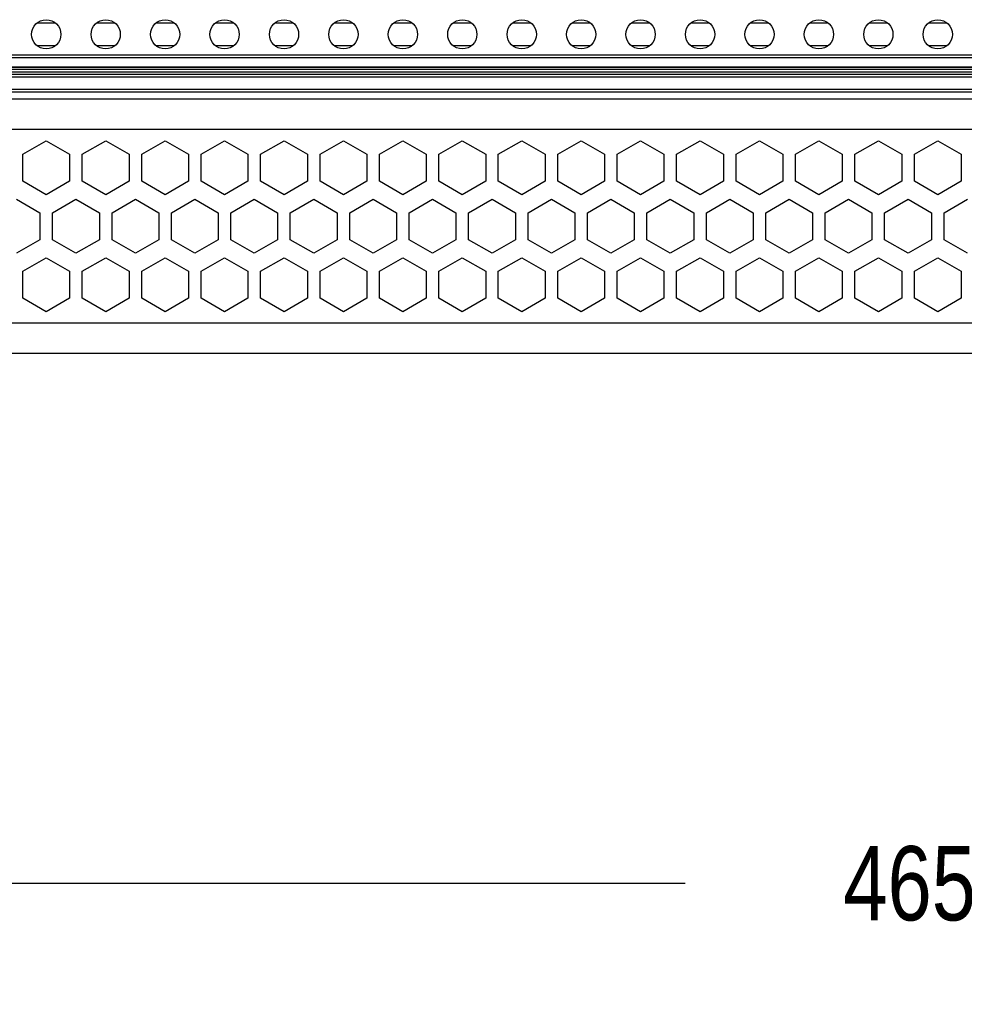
# Model space of a CAD drawing. Header units: inches. Extents: x 0 to 34, y 0 to 22.
# Tile 12 of 88: x 11.3 to 12.9, y 3 to 4.7. Entities that reach past the tile are written whole.
import ezdxf

# ---------------------------------------------------------------- set-up
doc = ezdxf.new("R2010")
doc.units = ezdxf.units.IN
doc.header["$LTSCALE"] = 1.87
doc.header["$MEASUREMENT"] = 0
doc.layers.get('0').update_dxf_attribs({"linetype": 'CONTINUOUS'})
doc.layers.add('DIMENSIONS', color=7, linetype='CONTINUOUS')
doc.styles.get("Standard").update_dxf_attribs({"font": 'txt', "width": 0.8})
doc.dimstyles.new('DIMSTYLE_1', dxfattribs={"dimtxt": 0.125, "dimasz": 0.18, "dimexe": 0.125, "dimexo": 0.0625, "dimgap": 0.0625, "dimtad": 0, "dimtih": 1, "dimtoh": 1, "dimlfac": 2, "dimdsep": 46, "dimtxsty": 'STANDARD', "dimblk": '_FILLED', "dimblk1": '_FILLED', "dimblk2": '_FILLED', "dimcen": 0.09, "dimadec": 0, "dimazin": 0, "dimtp": 0.001, "dimtm": 0.001, "dimtfac": 1, "dimtofl": 0, "dimtmove": 0, "dimatfit": 3, "dimldrblk": '_FILLED', "dimfxl": 1, "dimtolj": 1, "dimarcsym": 0})

# ---------------------------------------------------------------- blocks, each defined once
blk = doc.blocks.new('_FILLED')
at = {"color": 0, "linetype": 'BYBLOCK'}
blk.add_solid([(0, 0), (-1, 0.1736), (-1, -0.1736)], dxfattribs=at)
blk = doc.blocks.new('*D6')
at = {"layer": 'DIMENSIONS', "color": 2, "linetype": 'CONTINUOUS'}
for p, q in [((8.5355, 4.5729), (8.5355, 3.1039)), ((17.689, 4.5729), (17.689, 3.1039)), ((8.5355, 3.2289), (12.4373, 3.2289)), ((17.689, 3.2289), (13.7873, 3.2289))]:
    blk.add_line(p, q, dxfattribs=at)
at = {"layer": 'DIMENSIONS', "color": 2, "linetype": 'CONTINUOUS', "xscale": 0.18, "yscale": 0.18, "zscale": 0.18, "rotation": 180}
blk.add_blockref('_FILLED', (8.5355, 3.2289), dxfattribs=at)
at = {"layer": 'DIMENSIONS', "color": 2, "linetype": 'CONTINUOUS', "xscale": 0.18, "yscale": 0.18, "zscale": 0.18}
blk.add_blockref('_FILLED', (17.689, 3.2289), dxfattribs=at)
at = {"layer": 'DIMENSIONS', "color": 2, "linetype": 'CONTINUOUS', "insert": (13.1123, 3.2914), "char_height": 0.125, "width": 1.225, "attachment_point": 2, "line_spacing_factor": 0.9}
blk.add_mtext('465{\\Ftxt.shx;\\W1.000000;\\H0.125000; }[18.307]', dxfattribs=at)
blk = doc.blocks.new('*D8')
at = {"layer": 'DIMENSIONS', "color": 2, "linetype": 'CONTINUOUS'}
for p, q in [((8.3623, 4.0778), (8.3623, 1.6039)), ((17.8623, 4.0778), (17.8623, 1.6039)), ((8.3623, 1.7289), (12.2373, 1.7289)), ((17.8623, 1.7289), (13.9873, 1.7289))]:
    blk.add_line(p, q, dxfattribs=at)
at = {"layer": 'DIMENSIONS', "color": 2, "linetype": 'CONTINUOUS', "xscale": 0.18, "yscale": 0.18, "zscale": 0.18, "rotation": 180}
blk.add_blockref('_FILLED', (8.3623, 1.7289), dxfattribs=at)
at = {"layer": 'DIMENSIONS', "color": 2, "linetype": 'CONTINUOUS', "xscale": 0.18, "yscale": 0.18, "zscale": 0.18}
blk.add_blockref('_FILLED', (17.8623, 1.7289), dxfattribs=at)
at = {"layer": 'DIMENSIONS', "color": 2, "linetype": 'CONTINUOUS', "insert": (13.1123, 1.7914), "char_height": 0.125, "width": 1.625, "attachment_point": 2, "line_spacing_factor": 0.9}
blk.add_mtext('(482.6{\\Ftxt.shx;\\W1.000000;\\H0.125000; }[19.000])', dxfattribs=at)

msp = doc.modelspace()

# ---------------------------------------------------------------- linework, layer by layer
at = {"color": 7, "linetype": 'CONTINUOUS'}
for p, q in [((11.3469, 4.6762), (11.3776, 4.6762)), ((11.4469, 4.6762), (11.4776, 4.6762)), ((11.5469, 4.6762), (11.5776, 4.6762)), ((11.6469, 4.6762), (11.6776, 4.6762)), ((11.7469, 4.6762), (11.7776, 4.6762)), ((11.8469, 4.6762), (11.8776, 4.6762)), ((11.9469, 4.6762), (11.9776, 4.6762)), ((12.0469, 4.6762), (12.0776, 4.6762)), ((12.1469, 4.6762), (12.1776, 4.6762)), ((12.2469, 4.6762), (12.2776, 4.6762)), ((12.3469, 4.6762), (12.3776, 4.6762)), ((12.4469, 4.6762), (12.4776, 4.6762)), ((12.5469, 4.6762), (12.5776, 4.6762)), ((12.6469, 4.6762), (12.6776, 4.6762)), ((12.7469, 4.6762), (12.7776, 4.6762)), ((12.8469, 4.6762), (12.8776, 4.6762)), ((17.318, 4.6221), (10.1103, 4.6221)), ((11.3776, 4.6378), (11.3469, 4.6378)), ((11.4776, 4.6378), (11.4469, 4.6378)), ((11.5776, 4.6378), (11.5469, 4.6378)), ((11.6776, 4.6378), (11.6469, 4.6378)), ((11.7776, 4.6378), (11.7469, 4.6378)), ((11.8776, 4.6378), (11.8469, 4.6378)), ((11.9776, 4.6378), (11.9469, 4.6378)), ((12.0776, 4.6378), (12.0469, 4.6378)), ((12.1776, 4.6378), (12.1469, 4.6378)), ((12.2776, 4.6378), (12.2469, 4.6378)), ((12.3776, 4.6378), (12.3469, 4.6378)), ((12.4776, 4.6378), (12.4469, 4.6378)), ((12.5776, 4.6378), (12.5469, 4.6378)), ((12.6776, 4.6378), (12.6469, 4.6378)), ((12.7776, 4.6378), (12.7469, 4.6378)), ((12.8776, 4.6378), (12.8469, 4.6378)), ((10.1103, 4.6181), (17.318, 4.6181)), ((17.3623, 4.5896), (8.8623, 4.5896)), ((17.318, 4.5935), (8.9065, 4.5935)), ((17.318, 4.6014), (10.1103, 4.6018)), ((17.318, 4.6014), (10.1103, 4.6011)), ((10.1103, 4.5982), (17.318, 4.5982)), ((8.8623, 4.5857), (17.3623, 4.5857)), ((17.3623, 4.564), (8.8623, 4.564)), ((8.8623, 4.5601), (17.3623, 4.5601)), ((8.8731, 4.5483), (17.3514, 4.5483)), ((17.3514, 4.4971), (8.8731, 4.4971)), ((11.3229, 4.4553), (11.3623, 4.478)), ((11.3623, 4.478), (11.4016, 4.4553)), ((11.4229, 4.4553), (11.4623, 4.478)), ((11.4623, 4.478), (11.5016, 4.4553)), ((11.5229, 4.4553), (11.5623, 4.478)), ((11.5623, 4.478), (11.6016, 4.4553)), ((11.6229, 4.4553), (11.6623, 4.478)), ((11.6623, 4.478), (11.7016, 4.4553)), ((11.7229, 4.4553), (11.7623, 4.478)), ((11.7623, 4.478), (11.8016, 4.4553)), ((11.8229, 4.4553), (11.8623, 4.478)), ((11.8623, 4.478), (11.9016, 4.4553)), ((11.9229, 4.4553), (11.9623, 4.478)), ((11.9623, 4.478), (12.0016, 4.4553)), ((12.0229, 4.4553), (12.0623, 4.478)), ((12.0623, 4.478), (12.1016, 4.4553)), ((12.1229, 4.4553), (12.1623, 4.478)), ((12.1623, 4.478), (12.2016, 4.4553)), ((12.2229, 4.4553), (12.2623, 4.478)), ((12.2623, 4.478), (12.3016, 4.4553)), ((12.3229, 4.4553), (12.3623, 4.478)), ((12.3623, 4.478), (12.4016, 4.4553)), ((12.4229, 4.4553), (12.4623, 4.478)), ((12.4623, 4.478), (12.5016, 4.4553)), ((12.5229, 4.4553), (12.5623, 4.478)), ((12.5623, 4.478), (12.6016, 4.4553)), ((12.6229, 4.4553), (12.6623, 4.478)), ((12.6623, 4.478), (12.7016, 4.4553)), ((12.7229, 4.4553), (12.7623, 4.478)), ((12.7623, 4.478), (12.8016, 4.4553)), ((12.8229, 4.4553), (12.8623, 4.478)), ((12.8623, 4.478), (12.9016, 4.4553)), ((11.3229, 4.4099), (11.3229, 4.4553)), ((11.4016, 4.4553), (11.4016, 4.4099)), ((11.4229, 4.4099), (11.4229, 4.4553)), ((11.5016, 4.4553), (11.5016, 4.4099)), ((11.5229, 4.4099), (11.5229, 4.4553)), ((11.6016, 4.4553), (11.6016, 4.4099)), ((11.6229, 4.4099), (11.6229, 4.4553)), ((11.7016, 4.4553), (11.7016, 4.4099)), ((11.7229, 4.4099), (11.7229, 4.4553)), ((11.8016, 4.4553), (11.8016, 4.4099)), ((11.8229, 4.4099), (11.8229, 4.4553)), ((11.9016, 4.4553), (11.9016, 4.4099)), ((11.9229, 4.4099), (11.9229, 4.4553)), ((12.0016, 4.4553), (12.0016, 4.4099)), ((12.0229, 4.4099), (12.0229, 4.4553)), ((12.1016, 4.4553), (12.1016, 4.4099)), ((12.1229, 4.4099), (12.1229, 4.4553)), ((12.2016, 4.4553), (12.2016, 4.4099)), ((12.2229, 4.4099), (12.2229, 4.4553)), ((12.3016, 4.4553), (12.3016, 4.4099)), ((12.3229, 4.4099), (12.3229, 4.4553)), ((12.4016, 4.4553), (12.4016, 4.4099)), ((12.4229, 4.4099), (12.4229, 4.4553)), ((12.5016, 4.4553), (12.5016, 4.4099)), ((12.5229, 4.4099), (12.5229, 4.4553)), ((12.6016, 4.4553), (12.6016, 4.4099)), ((12.6229, 4.4099), (12.6229, 4.4553)), ((12.7016, 4.4553), (12.7016, 4.4099)), ((12.7229, 4.4099), (12.7229, 4.4553)), ((12.8016, 4.4553), (12.8016, 4.4099)), ((12.8229, 4.4099), (12.8229, 4.4553)), ((12.9016, 4.4553), (12.9016, 4.4099)), ((11.3623, 4.3871), (11.3229, 4.4099)), ((11.4016, 4.4099), (11.3623, 4.3871)), ((11.4623, 4.3871), (11.4229, 4.4099)), ((11.5016, 4.4099), (11.4623, 4.3871)), ((11.5623, 4.3871), (11.5229, 4.4099)), ((11.6016, 4.4099), (11.5623, 4.3871)), ((11.6623, 4.3871), (11.6229, 4.4099)), ((11.7016, 4.4099), (11.6623, 4.3871)), ((11.7623, 4.3871), (11.7229, 4.4099)), ((11.8016, 4.4099), (11.7623, 4.3871)), ((11.8623, 4.3871), (11.8229, 4.4099)), ((11.9016, 4.4099), (11.8623, 4.3871)), ((11.9623, 4.3871), (11.9229, 4.4099)), ((12.0016, 4.4099), (11.9623, 4.3871)), ((12.0623, 4.3871), (12.0229, 4.4099)), ((12.1016, 4.4099), (12.0623, 4.3871)), ((12.1623, 4.3871), (12.1229, 4.4099)), ((12.2016, 4.4099), (12.1623, 4.3871)), ((12.2623, 4.3871), (12.2229, 4.4099)), ((12.3016, 4.4099), (12.2623, 4.3871)), ((12.3623, 4.3871), (12.3229, 4.4099)), ((12.4016, 4.4099), (12.3623, 4.3871)), ((12.4623, 4.3871), (12.4229, 4.4099)), ((12.5016, 4.4099), (12.4623, 4.3871)), ((12.5623, 4.3871), (12.5229, 4.4099)), ((12.6016, 4.4099), (12.5623, 4.3871)), ((12.6623, 4.3871), (12.6229, 4.4099)), ((12.7016, 4.4099), (12.6623, 4.3871)), ((12.7623, 4.3871), (12.7229, 4.4099)), ((12.8016, 4.4099), (12.7623, 4.3871)), ((12.8623, 4.3871), (12.8229, 4.4099)), ((12.9016, 4.4099), (12.8623, 4.3871)), ((11.3123, 4.3796), (11.3516, 4.3569)), ((11.3729, 4.3569), (11.4123, 4.3796)), ((11.4123, 4.3796), (11.4516, 4.3569)), ((11.4729, 4.3569), (11.5123, 4.3796)), ((11.5123, 4.3796), (11.5516, 4.3569)), ((11.5729, 4.3569), (11.6123, 4.3796)), ((11.6123, 4.3796), (11.6516, 4.3569)), ((11.6729, 4.3569), (11.7123, 4.3796)), ((11.7123, 4.3796), (11.7516, 4.3569)), ((11.7729, 4.3569), (11.8123, 4.3796)), ((11.8123, 4.3796), (11.8516, 4.3569)), ((11.8729, 4.3569), (11.9123, 4.3796)), ((11.9123, 4.3796), (11.9516, 4.3569)), ((11.9729, 4.3569), (12.0123, 4.3796)), ((12.0123, 4.3796), (12.0516, 4.3569)), ((12.0729, 4.3569), (12.1123, 4.3796)), ((12.1123, 4.3796), (12.1516, 4.3569)), ((12.1729, 4.3569), (12.2123, 4.3796)), ((12.2123, 4.3796), (12.2516, 4.3569)), ((12.2729, 4.3569), (12.3123, 4.3796)), ((12.3123, 4.3796), (12.3516, 4.3569)), ((12.3729, 4.3569), (12.4123, 4.3796)), ((12.4123, 4.3796), (12.4516, 4.3569)), ((12.4729, 4.3569), (12.5123, 4.3796)), ((12.5123, 4.3796), (12.5516, 4.3569)), ((12.5729, 4.3569), (12.6123, 4.3796)), ((12.6123, 4.3796), (12.6516, 4.3569)), ((12.6729, 4.3569), (12.7123, 4.3796)), ((12.7123, 4.3796), (12.7516, 4.3569)), ((12.7729, 4.3569), (12.8123, 4.3796)), ((12.8123, 4.3796), (12.8516, 4.3569)), ((12.8729, 4.3569), (12.9123, 4.3796)), ((11.3516, 4.3569), (11.3516, 4.3114)), ((11.3729, 4.3114), (11.3729, 4.3569)), ((11.4516, 4.3569), (11.4516, 4.3114)), ((11.4729, 4.3114), (11.4729, 4.3569)), ((11.5516, 4.3569), (11.5516, 4.3114)), ((11.5729, 4.3114), (11.5729, 4.3569)), ((11.6516, 4.3569), (11.6516, 4.3114)), ((11.6729, 4.3114), (11.6729, 4.3569)), ((11.7516, 4.3569), (11.7516, 4.3114)), ((11.7729, 4.3114), (11.7729, 4.3569)), ((11.8516, 4.3569), (11.8516, 4.3114)), ((11.8729, 4.3114), (11.8729, 4.3569)), ((11.9516, 4.3569), (11.9516, 4.3114)), ((11.9729, 4.3114), (11.9729, 4.3569)), ((12.0516, 4.3569), (12.0516, 4.3114)), ((12.0729, 4.3114), (12.0729, 4.3569)), ((12.1516, 4.3569), (12.1516, 4.3114)), ((12.1729, 4.3114), (12.1729, 4.3569)), ((12.2516, 4.3569), (12.2516, 4.3114)), ((12.2729, 4.3114), (12.2729, 4.3569)), ((12.3516, 4.3569), (12.3516, 4.3114)), ((12.3729, 4.3114), (12.3729, 4.3569)), ((12.4516, 4.3569), (12.4516, 4.3114)), ((12.4729, 4.3114), (12.4729, 4.3569)), ((12.5516, 4.3569), (12.5516, 4.3114)), ((12.5729, 4.3114), (12.5729, 4.3569)), ((12.6516, 4.3569), (12.6516, 4.3114)), ((12.6729, 4.3114), (12.6729, 4.3569)), ((12.7516, 4.3569), (12.7516, 4.3114)), ((12.7729, 4.3114), (12.7729, 4.3569)), ((12.8516, 4.3569), (12.8516, 4.3114)), ((12.8729, 4.3114), (12.8729, 4.3569)), ((11.3516, 4.3114), (11.3123, 4.2887)), ((11.4123, 4.2887), (11.3729, 4.3114)), ((11.4516, 4.3114), (11.4123, 4.2887)), ((11.5123, 4.2887), (11.4729, 4.3114)), ((11.5516, 4.3114), (11.5123, 4.2887)), ((11.6123, 4.2887), (11.5729, 4.3114)), ((11.6516, 4.3114), (11.6123, 4.2887)), ((11.7123, 4.2887), (11.6729, 4.3114)), ((11.7516, 4.3114), (11.7123, 4.2887)), ((11.8123, 4.2887), (11.7729, 4.3114)), ((11.8516, 4.3114), (11.8123, 4.2887)), ((11.9123, 4.2887), (11.8729, 4.3114)), ((11.9516, 4.3114), (11.9123, 4.2887)), ((12.0123, 4.2887), (11.9729, 4.3114)), ((12.0516, 4.3114), (12.0123, 4.2887)), ((12.1123, 4.2887), (12.0729, 4.3114)), ((12.1516, 4.3114), (12.1123, 4.2887)), ((12.2123, 4.2887), (12.1729, 4.3114)), ((12.2516, 4.3114), (12.2123, 4.2887)), ((12.3123, 4.2887), (12.2729, 4.3114)), ((12.3516, 4.3114), (12.3123, 4.2887)), ((12.4123, 4.2887), (12.3729, 4.3114)), ((12.4516, 4.3114), (12.4123, 4.2887)), ((12.5123, 4.2887), (12.4729, 4.3114)), ((12.5516, 4.3114), (12.5123, 4.2887)), ((12.6123, 4.2887), (12.5729, 4.3114)), ((12.6516, 4.3114), (12.6123, 4.2887)), ((12.7123, 4.2887), (12.6729, 4.3114)), ((12.7516, 4.3114), (12.7123, 4.2887)), ((12.8123, 4.2887), (12.7729, 4.3114)), ((12.8516, 4.3114), (12.8123, 4.2887)), ((12.9123, 4.2887), (12.8729, 4.3114)), ((11.3229, 4.2585), (11.3623, 4.2812)), ((11.3623, 4.2812), (11.4016, 4.2585)), ((11.4229, 4.2585), (11.4623, 4.2812)), ((11.4623, 4.2812), (11.5016, 4.2585)), ((11.5229, 4.2585), (11.5623, 4.2812)), ((11.5623, 4.2812), (11.6016, 4.2585)), ((11.6229, 4.2585), (11.6623, 4.2812)), ((11.6623, 4.2812), (11.7016, 4.2585)), ((11.7229, 4.2585), (11.7623, 4.2812)), ((11.7623, 4.2812), (11.8016, 4.2585)), ((11.8229, 4.2585), (11.8623, 4.2812)), ((11.8623, 4.2812), (11.9016, 4.2585)), ((11.9229, 4.2585), (11.9623, 4.2812)), ((11.9623, 4.2812), (12.0016, 4.2585)), ((12.0229, 4.2585), (12.0623, 4.2812)), ((12.0623, 4.2812), (12.1016, 4.2585)), ((12.1229, 4.2585), (12.1623, 4.2812)), ((12.1623, 4.2812), (12.2016, 4.2585)), ((12.2229, 4.2585), (12.2623, 4.2812)), ((12.2623, 4.2812), (12.3016, 4.2585)), ((12.3229, 4.2585), (12.3623, 4.2812)), ((12.3623, 4.2812), (12.4016, 4.2585)), ((12.4229, 4.2585), (12.4623, 4.2812)), ((12.4623, 4.2812), (12.5016, 4.2585)), ((12.5229, 4.2585), (12.5623, 4.2812)), ((12.5623, 4.2812), (12.6016, 4.2585)), ((12.6229, 4.2585), (12.6623, 4.2812)), ((12.6623, 4.2812), (12.7016, 4.2585)), ((12.7229, 4.2585), (12.7623, 4.2812)), ((12.7623, 4.2812), (12.8016, 4.2585)), ((12.8229, 4.2585), (12.8623, 4.2812)), ((12.8623, 4.2812), (12.9016, 4.2585)), ((11.3229, 4.213), (11.3229, 4.2585)), ((11.4016, 4.2585), (11.4016, 4.213)), ((11.4229, 4.213), (11.4229, 4.2585)), ((11.5016, 4.2585), (11.5016, 4.213)), ((11.5229, 4.213), (11.5229, 4.2585)), ((11.6016, 4.2585), (11.6016, 4.213)), ((11.6229, 4.213), (11.6229, 4.2585)), ((11.7016, 4.2585), (11.7016, 4.213)), ((11.7229, 4.213), (11.7229, 4.2585)), ((11.8016, 4.2585), (11.8016, 4.213)), ((11.8229, 4.213), (11.8229, 4.2585)), ((11.9016, 4.2585), (11.9016, 4.213)), ((11.9229, 4.213), (11.9229, 4.2585)), ((12.0016, 4.2585), (12.0016, 4.213)), ((12.0229, 4.213), (12.0229, 4.2585)), ((12.1016, 4.2585), (12.1016, 4.213)), ((12.1229, 4.213), (12.1229, 4.2585)), ((12.2016, 4.2585), (12.2016, 4.213)), ((12.2229, 4.213), (12.2229, 4.2585)), ((12.3016, 4.2585), (12.3016, 4.213)), ((12.3229, 4.213), (12.3229, 4.2585)), ((12.4016, 4.2585), (12.4016, 4.213)), ((12.4229, 4.213), (12.4229, 4.2585)), ((12.5016, 4.2585), (12.5016, 4.213)), ((12.5229, 4.213), (12.5229, 4.2585)), ((12.6016, 4.2585), (12.6016, 4.213)), ((12.6229, 4.213), (12.6229, 4.2585)), ((12.7016, 4.2585), (12.7016, 4.213)), ((12.7229, 4.213), (12.7229, 4.2585)), ((12.8016, 4.2585), (12.8016, 4.213)), ((12.8229, 4.213), (12.8229, 4.2585)), ((12.9016, 4.2585), (12.9016, 4.213)), ((11.3623, 4.1903), (11.3229, 4.213)), ((11.4016, 4.213), (11.3623, 4.1903)), ((11.4623, 4.1903), (11.4229, 4.213)), ((11.5016, 4.213), (11.4623, 4.1903)), ((11.5623, 4.1903), (11.5229, 4.213)), ((11.6016, 4.213), (11.5623, 4.1903)), ((11.6623, 4.1903), (11.6229, 4.213)), ((11.7016, 4.213), (11.6623, 4.1903)), ((11.7623, 4.1903), (11.7229, 4.213)), ((11.8016, 4.213), (11.7623, 4.1903)), ((11.8623, 4.1903), (11.8229, 4.213)), ((11.9016, 4.213), (11.8623, 4.1903)), ((11.9623, 4.1903), (11.9229, 4.213)), ((12.0016, 4.213), (11.9623, 4.1903)), ((12.0623, 4.1903), (12.0229, 4.213)), ((12.1016, 4.213), (12.0623, 4.1903)), ((12.1623, 4.1903), (12.1229, 4.213)), ((12.2016, 4.213), (12.1623, 4.1903)), ((12.2623, 4.1903), (12.2229, 4.213)), ((12.3016, 4.213), (12.2623, 4.1903)), ((12.3623, 4.1903), (12.3229, 4.213)), ((12.4016, 4.213), (12.3623, 4.1903)), ((12.4623, 4.1903), (12.4229, 4.213)), ((12.5016, 4.213), (12.4623, 4.1903)), ((12.5623, 4.1903), (12.5229, 4.213)), ((12.6016, 4.213), (12.5623, 4.1903)), ((12.6623, 4.1903), (12.6229, 4.213)), ((12.7016, 4.213), (12.6623, 4.1903)), ((12.7623, 4.1903), (12.7229, 4.213)), ((12.8016, 4.213), (12.7623, 4.1903)), ((12.8623, 4.1903), (12.8229, 4.213)), ((12.9016, 4.213), (12.8623, 4.1903)), ((8.8731, 4.1718), (17.3514, 4.1718)), ((8.3819, 4.1206), (17.8426, 4.1206))]:
    msp.add_line(p, q, dxfattribs=at)
for centre in [(11.3623, 4.657), (11.4623, 4.657), (11.5623, 4.657), (11.6623, 4.657), (11.7623, 4.657), (11.8623, 4.657), (11.9623, 4.657), (12.0623, 4.657), (12.1623, 4.657), (12.2623, 4.657), (12.3623, 4.657), (12.4623, 4.657), (12.5623, 4.657), (12.6623, 4.657), (12.7623, 4.657), (12.8623, 4.657)]:
    msp.add_circle(centre, 0.0246, dxfattribs=at)

# ---------------------------------------------------------------- dimensions: what is measured, and where the dimension line sits
at = {"layer": 'DIMENSIONS', "color": 2, "linetype": 'CONTINUOUS'}
dim = msp.add_linear_dim(base=(17.689, 3.2289), p1=(8.5355, 4.6354), p2=(17.689, 4.6354), dimstyle='DIMSTYLE_1', dxfattribs=at)
dim.commit()
dim.dimension.update_dxf_attribs({"geometry": '*D6', "text_midpoint": (13.1123, 3.2289), "dimtype": 160})
dim = msp.add_linear_dim(base=(17.8623, 1.7289), p1=(8.3623, 4.1403), p2=(17.8623, 4.1403), text='(<>)', dimstyle='DIMSTYLE_1', dxfattribs=at)
dim.commit()
dim.dimension.update_dxf_attribs({"geometry": '*D8', "text_midpoint": (13.1123, 1.7289), "dimtype": 160})

doc.saveas('drawing.dxf')
